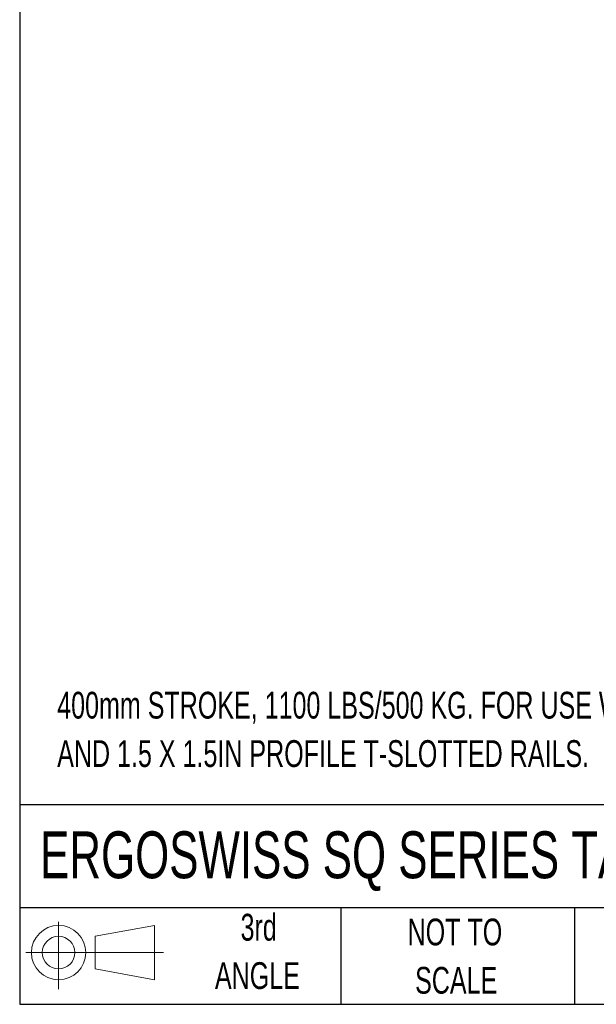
# Model space of a CAD drawing. Header units: millimetres. Extents: x 25 to 1093, y 25 to 838.
# Tile 1 of 17: x 25 to 208, y 25 to 337. Entities that reach past the tile are written whole.
import ezdxf

# ---------------------------------------------------------------- set-up
doc = ezdxf.new("R2010")
doc.units = ezdxf.units.MM
doc.layers.add('SLD-DEFPOINTS', color=7, linetype='Continuous')
doc.layers.add('TEXT', color=140, linetype='Continuous', lineweight=25)
doc.styles.add('SLDTEXTSTYLE0', font='TXT', dxfattribs={"width": 0.7})

# ---------------------------------------------------------------- blocks, each defined once
blk = doc.blocks.new('Block11')
at = {"color": 7, "linetype": 'Continuous', "lineweight": 18, "ltscale": 4}
for p, q in [((10.35, 21.24), (10.35, 0)), ((21.92, 16.67), (40.7, 20.13)), ((40.7, 20.13), (40.7, 2.93)), ((21.92, 6.38), (21.92, 16.67)), ((0, 11.53), (43.49, 11.53)), ((21.92, 6.38), (40.7, 2.93))]:
    blk.add_line(p, q, dxfattribs=at)
for radius in [8.6, 5.14]:
    blk.add_circle((10.35, 11.53), radius, dxfattribs=at)
blk = doc.blocks.new('Block12')
at = {"layer": 'SLD-DEFPOINTS', "ltscale": 4}
blk.add_blockref('Block11', (0, 0), dxfattribs=at)

msp = doc.modelspace()

# ---------------------------------------------------------------- linework, layer by layer
at = {"layer": 'TEXT', "ltscale": 4}
for p, q in [((25.4, 838.2), (25.4, 25.4)), ((1092.2, 88.5), (25.4, 88.5)), ((1092.2, 55.88), (25.4, 55.88)), ((127, 55.88), (127, 25.4)), ((200.85, 55.88), (200.85, 25.4)), ((25.4, 25.4), (1092.2, 25.4))]:
    msp.add_line(p, q, dxfattribs=at)

# ---------------------------------------------------------------- block references
at = {"layer": 'SLD-DEFPOINTS', "ltscale": 4}
msp.add_blockref('Block12', (27.35, 30.22), dxfattribs=at)

# ---------------------------------------------------------------- texts
at = {"layer": 'TEXT', "ltscale": 16, "style": 'SLDTEXTSTYLE0'}
for s, insert, char_height, attachment_point in [('400mm STROKE, 1100 LBS/500 KG. FOR USE WITH 40 X 40mm', (37.27, 124.18), 8.4667, 1), ('AND 1.5 X 1.5IN PROFILE T-SLOTTED RAILS.', (37.27, 108.89), 8.4667, 1), ('ERGOSWISS SQ SERIES TABLE LIFTING SYSTEM KIT', (31.86, 80.06), 14.8167, 1), ('3rd', (100.99, 54), 8.467, 2), ('NOT TO', (163.07, 52.5), 8.467, 2), ('ANGLE', (100.6, 38.71), 8.467, 2), ('SCALE', (163.46, 37.22), 8.467, 2)]:
    msp.add_mtext(s, dxfattribs=dict(at, insert=insert, char_height=char_height, attachment_point=attachment_point))

doc.saveas('drawing.dxf')
